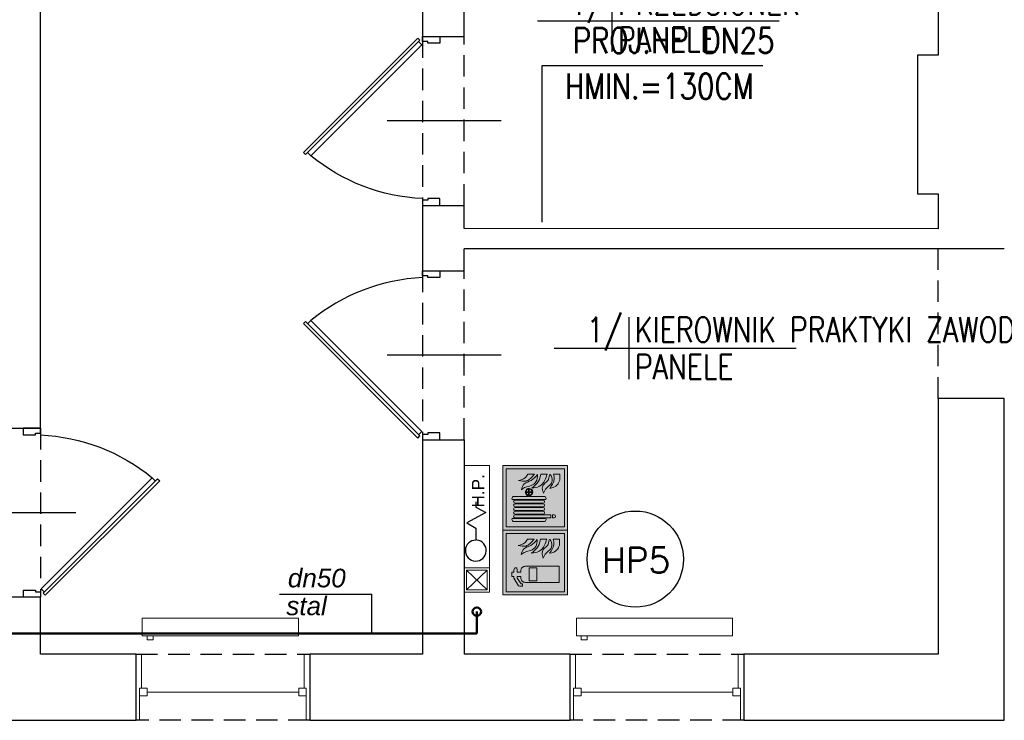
# Model space of a CAD drawing. Header units: millimetres. Extents: x 116 to 15750, y -6945 to 9999.
# Tile 146 of 150: x 6590 to 7172, y 8326 to 8741. Entities that reach past the tile are written whole.
import ezdxf
from ezdxf.enums import TextEntityAlignment as Align

# ---------------------------------------------------------------- set-up
doc = ezdxf.new("R2010")
doc.units = ezdxf.units.MM
doc.linetypes.add('DASHED', pattern=[19.05, 12.7, -6.35])
doc.linetypes.add('DASHED2', pattern=[0.375, 0.25, -0.125])
doc.layers.get('0').update_dxf_attribs({"color": 252})
doc.layers.add('1-EWAK2', color=252, linetype='Continuous', lineweight=0)
doc.layers.add('I-C.O', color=252, linetype='Continuous', lineweight=15)
for name, color, linetype in [('1-MEBLE', 252, 'Continuous'), ('1-OPIS', 252, 'Continuous'), ('1-OPIS-POM', 252, 'Continuous'), ('2-CZERWONY', 252, 'Continuous'), ('I-DRZWI', 252, 'Continuous'), ('I-NAD', 252, 'DASHED'), ('I-OKNA', 252, 'Continuous'), ('I-SCIANA', 252, 'Continuous'), ('IS opis woda', 7, 'DASHED2'), ('IS woda hydranty', 4, 'CIRC'), ('IS WODA opis', 2, 'Continuous'), ('TABELKA A3', 252, 'Continuous')]:
    doc.layers.add(name, color=color, linetype=linetype)
doc.styles.add('Action', font='arial.ttf')
doc.styles.add('GENERATED_STYLE_6', font='ariali.ttf')
doc.styles.add('ROMANS', font='romans.shx', dxfattribs={"width": 0.75})
doc.styles.get("Standard").update_dxf_attribs({"font": 'simplex.shx'})
doc.styles.add('TECH', font='simplex.shx')
doc.linetypes.add('CIRC', pattern='A,7,-1,["~",Standard,S=1,R=0,X=-0.3,Y=-0.6],-1', length=9)

# ---------------------------------------------------------------- blocks, each defined once
blk = doc.blocks.new('D90')
blk.add_line((32.6, 45), (-28.01, 45))
for points in [[(-9.17, 87.25), (-9.17, 90), (0.01, 90), (0.01, 86.33), (-6.42, 86.33), (-6.42, 87.25)], [(-72.56, 61.83), (-11.68, 0.94), (-10.61, 2.01), (-71.49, 62.91)], [(-9.18, 2.76), (-9.18, 0), (0, 0), (0, 3.67), (-6.43, 3.67), (-6.43, 2.76)]]:
    blk.add_lwpolyline(points, close=True)
blk.add_lwpolyline([(-11.26, 2.66), (-9.48, 4.45), (-68.56, 63.55), (-70.35, 61.76)])
blk.add_arc((-4.56, -14.51), 100.94, 92.6186, 129.3487)
blk = doc.blocks.new('OPIS-POM')
for p, q in [((0, 25), (0, -25)), ((-60, 0), (135, 0))]:
    blk.add_line(p, q)
at = {"style": 'ROMANS', "width": 0.8, "flags": 4}
blk.add_attdef('NR', text='', height=20, dxfattribs=at).set_placement((-5, 5), align=Align.RIGHT)
blk.add_attdef('NAZWA', (5, 5), '', height=20, dxfattribs=at)
blk.add_attdef('POW.', text='', height=20, dxfattribs=at).set_placement((-5, -5), align=Align.TOP_RIGHT)
blk.add_attdef('POSADZKA', text='', height=20, dxfattribs=at).set_placement((5, -5), align=Align.TOP_LEFT)
blk = doc.blocks.new('F001')
at = {"layer": '1-EWAK2'}
h = blk.add_hatch(color=256, dxfattribs=at)
h.paths.add_polyline_path([(0, 0), (-20, 0), (-20, -20), (0, -20)])
h.paths.add_polyline_path([(-1, -19), (-19, -19), (-19, -1), (-1, -1)], flags=16)
edge = h.paths.add_edge_path(flags=0)
edge.add_line((-2.75, -7.63), (-2.75, -9.65))
edge.add_spline(control_points=[(-2.75, -9.65), (-3.69, -8.87), (-5.28, -7.53), (-4.9, -5.54), (-4.75, -4.72)], knot_values=[0, 0, 0, 0, 3.34671, 5.693971, 5.693971, 5.693971, 5.693971], degree=3, periodic=0)
edge.add_spline(control_points=[(-4.75, -4.72), (-4.57, -5.46), (-4.26, -6.7), (-3.19, -7.36), (-2.75, -7.63)], knot_values=[0, 0, 0, 0, 2.168729, 3.6473, 3.6473, 3.6473, 3.6473], degree=3, periodic=0)
edge = h.paths.add_edge_path(flags=0)
edge.add_spline(control_points=[(-7.55, -5.63), (-6.87, -5.83), (-5.37, -6.28), (-4.91, -8.92), (-3.56, -10), (-2.84, -10.58)], knot_values=[0, 0, 0, 0, 1.982828, 4.37946, 7.072841, 7.072841, 7.072841, 7.072841], degree=3, periodic=0)
edge.add_spline(control_points=[(-2.84, -10.58), (-3.63, -10.54), (-5.11, -10.47), (-6.48, -8.7), (-6.54, -6.89), (-7.24, -6.02), (-7.55, -5.63)], knot_values=[0, 0, 0, 0, 2.275107, 4.228959, 6.036865, 7.501223, 7.501223, 7.501223, 7.501223], degree=3, periodic=0)
edge = h.paths.add_edge_path(flags=0)
edge.add_line((-2.75, -11.62), (-2.75, -13.55))
edge.add_spline(control_points=[(-2.75, -13.55), (-3.39, -13.37), (-4.84, -12.97), (-6.8, -11.34), (-6.97, -9.63), (-7.06, -8.79)], knot_values=[0, 0, 0, 0, 1.998113, 4.533827, 6.985336, 6.985336, 6.985336, 6.985336], degree=3, periodic=0)
edge.add_spline(control_points=[(-7.06, -8.79), (-6.41, -9.62), (-5.28, -11.08), (-3.5, -11.45), (-2.75, -11.62)], knot_values=[0, 0, 0, 0, 3.049151, 5.303344, 5.303344, 5.303344, 5.303344], degree=3, periodic=0)
edge = h.paths.add_edge_path(flags=0)
edge.add_spline(control_points=[(-8.62, -12.47), (-8.07, -12.71), (-6.95, -13.17), (-6.02, -14.8), (-4.49, -15.36), (-1.94, -14.31), (-4.67, -14.19), (-5.4, -12.81), (-6.99, -11.8), (-8.1, -12.26), (-8.61, -12.47)], knot_values=[0, 0, 0, 0, 1.77339, 3.562626, 5.197184, 6.78269, 8.441022, 9.870961, 11.707196, 13.307072, 13.307072, 13.307072, 13.307072], degree=3, periodic=0)
edge = h.paths.add_edge_path(flags=0)
edge.add_line((-2.75, -15.54), (-2.75, -17.45))
edge.add_line((-2.75, -17.45), (-4.6, -17.45))
edge.add_spline(control_points=[(-4.6, -17.45), (-5.14, -17.25), (-6.53, -16.76), (-6.91, -15.3), (-7.14, -14.42)], knot_values=[0, 0, 0, 0, 1.662854, 4.182871, 4.182871, 4.182871, 4.182871], degree=3, periodic=0)
edge.add_spline(control_points=[(-7.14, -14.42), (-6.29, -15.02), (-4.93, -15.98), (-3.34, -15.66), (-2.75, -15.54)], knot_values=[0, 0, 0, 0, 2.939188, 4.701286, 4.701286, 4.701286, 4.701286], degree=3, periodic=0)
h.paths.add_polyline_path([(-11.14, -6.94), (-11.14, -17.42), (-16.12, -17.42), (-16.12, -6.94, -0.414214), (-14.7, -5.51), (-14.35, -5.51), (-14.35, -4.41), (-14.78, -4.41), (-16.61, -5.65), (-16.61, -6.01), (-17.32, -6.01), (-17.32, -5.23), (-17.15, -4.85), (-14.78, -3.34), (-14.35, -3.34), (-14.35, -2.73), (-12.93, -2.73), (-12.93, -3.34), (-12.3, -3.34), (-11.59, -3.7), (-11.59, -4.27), (-12.3, -4.41), (-12.93, -4.41), (-12.93, -5.51), (-12.56, -5.51, -0.414214)], flags=0)
h.paths.add_polyline_path([(-11.65, -8.08), (-11.65, -10.48), (-15.65, -10.48), (-15.65, -8.08)], flags=0)
at = {"layer": '2-CZERWONY'}
h = blk.add_hatch(color=256, dxfattribs=at)
h.paths.add_polyline_path([(-19, -1), (-19, -19), (-1, -19), (-1, -1)])
edge = h.paths.add_edge_path(flags=16)
edge.add_spline(control_points=[(-4.75, -4.72), (-4.57, -5.46), (-4.26, -6.7), (-3.19, -7.36), (-2.75, -7.63)], knot_values=[0, 0, 0, 0, 2.168729, 3.6473, 3.6473, 3.6473, 3.6473], degree=3, periodic=0)
edge.add_line((-2.75, -7.63), (-2.75, -9.65))
edge.add_spline(control_points=[(-2.75, -9.65), (-3.69, -8.87), (-5.28, -7.53), (-4.9, -5.54), (-4.75, -4.72)], knot_values=[0, 0, 0, 0, 3.34671, 5.693971, 5.693971, 5.693971, 5.693971], degree=3, periodic=0)
edge = h.paths.add_edge_path(flags=16)
edge.add_spline(control_points=[(-7.55, -5.63), (-6.87, -5.83), (-5.37, -6.28), (-4.91, -8.92), (-3.56, -10), (-2.84, -10.58)], knot_values=[0, 0, 0, 0, 1.982828, 4.37946, 7.072841, 7.072841, 7.072841, 7.072841], degree=3, periodic=0)
edge.add_spline(control_points=[(-2.84, -10.58), (-3.63, -10.54), (-5.11, -10.47), (-6.48, -8.7), (-6.54, -6.89), (-7.24, -6.02), (-7.55, -5.63)], knot_values=[0, 0, 0, 0, 2.275107, 4.228959, 6.036865, 7.501223, 7.501223, 7.501223, 7.501223], degree=3, periodic=0)
edge = h.paths.add_edge_path(flags=16)
edge.add_spline(control_points=[(-7.06, -8.79), (-6.41, -9.62), (-5.28, -11.08), (-3.5, -11.45), (-2.75, -11.62)], knot_values=[0, 0, 0, 0, 3.049151, 5.303344, 5.303344, 5.303344, 5.303344], degree=3, periodic=0)
edge.add_line((-2.75, -11.62), (-2.75, -13.55))
edge.add_spline(control_points=[(-2.75, -13.55), (-3.39, -13.37), (-4.84, -12.97), (-6.8, -11.34), (-6.97, -9.63), (-7.06, -8.79)], knot_values=[0, 0, 0, 0, 1.998113, 4.533827, 6.985336, 6.985336, 6.985336, 6.985336], degree=3, periodic=0)
h.paths.add_polyline_path([(-11.59, -3.7), (-11.59, -4.27), (-12.3, -4.41), (-12.93, -4.41), (-12.93, -5.51), (-12.56, -5.51, -0.414214), (-11.14, -6.94), (-11.14, -17.42), (-16.12, -17.42), (-16.12, -6.94, -0.414214), (-14.7, -5.51), (-14.35, -5.51), (-14.35, -4.41), (-14.78, -4.41), (-16.61, -5.65), (-16.61, -6.01), (-17.32, -6.01), (-17.32, -5.23), (-17.15, -4.85), (-14.78, -3.34), (-14.35, -3.34), (-14.35, -2.73), (-12.93, -2.73), (-12.93, -3.34), (-12.3, -3.34)], flags=16)
h.paths.add_polyline_path([(-11.65, -8.08), (-11.65, -10.48), (-15.65, -10.48), (-15.65, -8.08)], flags=0)
edge = h.paths.add_edge_path(flags=16)
edge.add_spline(control_points=[(-8.62, -12.47), (-8.07, -12.71), (-6.95, -13.17), (-6.02, -14.8), (-4.49, -15.36), (-1.94, -14.31), (-4.67, -14.19), (-5.4, -12.81), (-6.99, -11.8), (-8.1, -12.26), (-8.61, -12.47)], knot_values=[0, 0, 0, 0, 1.77339, 3.562626, 5.197184, 6.78269, 8.441022, 9.870961, 11.707196, 13.307072, 13.307072, 13.307072, 13.307072], degree=3, periodic=0)
edge = h.paths.add_edge_path(flags=16)
edge.add_spline(control_points=[(-7.14, -14.42), (-6.29, -15.02), (-4.93, -15.98), (-3.34, -15.66), (-2.75, -15.54)], knot_values=[0, 0, 0, 0, 2.939188, 4.701286, 4.701286, 4.701286, 4.701286], degree=3, periodic=0)
edge.add_line((-2.75, -15.54), (-2.75, -17.45))
edge.add_line((-2.75, -17.45), (-4.6, -17.45))
edge.add_spline(control_points=[(-4.6, -17.45), (-5.14, -17.25), (-6.53, -16.76), (-6.91, -15.3), (-7.14, -14.42)], knot_values=[0, 0, 0, 0, 1.662854, 4.182871, 4.182871, 4.182871, 4.182871], degree=3, periodic=0)
at = {"layer": '1-EWAK2'}
for points in [[(-20, 0), (-20, -20), (0, -20), (0, 0), (-20, 0)], [(-15.65, -8.08), (-11.65, -8.08), (-11.65, -10.48), (-15.65, -10.48), (-15.65, -8.08)], [(-2.75, -7.63), (-2.75, -9.65)], [(-2.75, -11.62), (-2.75, -13.55)], [(-2.75, -15.54), (-2.75, -17.45), (-4.6, -17.45)]]:
    blk.add_lwpolyline(points, dxfattribs=at)
blk.add_lwpolyline([(-19, -1), (-19, -19), (-1, -19), (-1, -1)], close=True, dxfattribs=at)
blk.add_lwpolyline([(-12.93, -5.51), (-12.93, -4.41), (-12.3, -4.41), (-11.59, -4.27), (-11.59, -3.7), (-12.3, -3.34), (-12.93, -3.34), (-12.93, -2.73), (-14.35, -2.73), (-14.35, -3.34), (-14.78, -3.34), (-17.15, -4.85), (-17.32, -5.23), (-17.32, -6.01), (-16.61, -6.01), (-16.61, -5.65), (-14.78, -4.41), (-14.35, -4.41), (-14.35, -5.51), (-14.7, -5.51, 0.414214), (-16.12, -6.94), (-16.12, -17.42), (-11.14, -17.42), (-11.14, -6.94, 0.414214), (-12.56, -5.51), (-12.93, -5.51)], format="xyb", dxfattribs=at)
for points in [[(-7.55, -5.63), (-5.76, -6.48), (-4.7, -8.63), (-2.84, -10.58)], [(-7.55, -5.63), (-6.74, -6.85), (-6.29, -8.6), (-5.07, -10.13), (-2.84, -10.58)], [(-4.75, -4.72), (-4.88, -7.07), (-2.75, -9.65)], [(-4.75, -4.72), (-3.93, -6.73), (-2.75, -7.63)], [(-7.06, -8.79), (-4.9, -10.94), (-2.75, -11.62)], [(-7.06, -8.79), (-6.51, -11.18), (-4.63, -12.89), (-2.75, -13.55)], [(-8.61, -12.47), (-7.06, -12.09), (-5.45, -12.97), (-4.42, -13.96), (-2.84, -14.47), (-4.3, -15.09), (-5.87, -14.66), (-7.07, -13.33), (-8.62, -12.47)], [(-4.6, -17.45), (-6.09, -16.71), (-7.14, -14.42)], [(-2.75, -15.54), (-4.5, -15.72), (-7.14, -14.42)]]:
    blk.add_spline(points, degree=3, dxfattribs=at)
blk = doc.blocks.new('F002')
at = {"layer": '1-EWAK2'}
blk.add_hatch(color=256, dxfattribs=at).paths.add_polyline_path([(-19, 0), (-19, -1), (-1, -1), (-1, -19), (-19, -19), (-19, 0), (-20, 0), (-20, -20), (0, -20), (0, 0)])
h = blk.add_hatch(color=256, dxfattribs=at)
h.paths.add_polyline_path([(-17.33, -13.05, 0.218639), (-16.38, -13.3), (-16.38, -2.85, 0.335911), (-17.33, -3.14)])
h.paths.add_polyline_path([(-15.24, -3.79, 1), (-16.2, -3.79), (-16.2, -14.77), (-15.24, -14.77)])
h.paths.add_polyline_path([(-16.2, -15.82, 0.998763), (-15.24, -15.82), (-15.24, -15.34), (-16.2, -15.34)])
h.paths.add_polyline_path([(-15.06, -12.36, 1), (-14.1, -12.36), (-14.1, -3.79, 1), (-15.06, -3.79)])
h.paths.add_polyline_path([(-12.96, -3.79, 1), (-13.92, -3.79), (-13.92, -12.36, 1), (-12.96, -12.36)])
h.paths.add_polyline_path([(-11.82, -3.79, 1), (-12.78, -3.79), (-12.78, -12.36, 1), (-11.82, -12.36)])
h.paths.add_polyline_path([(-11.63, -12.36, 1), (-10.68, -12.36), (-10.68, -3.79, 1), (-11.63, -3.79)])
h.paths.add_polyline_path([(-10.5, -13.3, 0.218639), (-9.55, -13.05), (-9.55, -8.13), (-9.37, -8.13, 23.182717), (-9.36, -7.93, -0.000004), (-9.36, -7.93), (-9.55, -7.93), (-9.55, -3.14, 0.335911), (-10.5, -2.85)])
h.paths.add_polyline_path([(-9.17, -8.13), (-8.31, -8.13), (-8.31, -9.03, -0.36689)], flags=16)
h.paths.add_polyline_path([(-8.31, -7.12, 0.342037), (-9.16, -7.93), (-8.31, -7.93)], flags=16)
h.paths.add_polyline_path([(-8.11, -9.03, 0.36689), (-7.25, -8.13), (-8.11, -8.13)], flags=16)
h.paths.add_polyline_path([(-8.11, -7.93), (-8.11, -7.12, -0.342037), (-7.26, -7.93)], flags=16)
edge = h.paths.add_edge_path()
edge.add_spline(control_points=[(-2.68, -7.72), (-3.11, -7.46), (-4.18, -6.8), (-4.49, -5.56), (-4.67, -4.82)], knot_values=[0, 0, 0, 0, 1.478572, 3.6473, 3.6473, 3.6473, 3.6473], degree=3, periodic=0)
edge.add_spline(control_points=[(-4.67, -4.82), (-4.83, -5.64), (-5.2, -7.62), (-3.61, -8.96), (-2.68, -9.75)], knot_values=[0, 0, 0, 0, 2.347261, 5.693971, 5.693971, 5.693971, 5.693971], degree=3, periodic=0)
edge.add_line((-2.68, -9.75), (-2.68, -7.72))
edge = h.paths.add_edge_path()
edge.add_spline(control_points=[(-2.76, -10.67), (-3.48, -10.1), (-4.83, -9.01), (-5.29, -6.37), (-6.8, -5.93), (-7.48, -5.73)], knot_values=[0, 0, 0, 0, 2.69338, 5.090013, 7.072841, 7.072841, 7.072841, 7.072841], degree=3, periodic=0)
edge.add_spline(control_points=[(-7.48, -5.73), (-7.16, -6.11), (-6.46, -6.98), (-6.4, -8.79), (-5.03, -10.57), (-3.56, -10.64), (-2.76, -10.67)], knot_values=[0, 0, 0, 0, 1.464358, 3.272264, 5.226116, 7.501223, 7.501223, 7.501223, 7.501223], degree=3, periodic=0)
edge = h.paths.add_edge_path()
edge.add_spline(control_points=[(-6.99, -8.89), (-6.9, -9.73), (-6.72, -11.43), (-4.76, -13.06), (-3.31, -13.47), (-2.67, -13.65)], knot_values=[0, 0, 0, 0, 2.451509, 4.987223, 6.985336, 6.985336, 6.985336, 6.985336], degree=3, periodic=0)
edge.add_line((-2.67, -13.65), (-2.67, -11.71))
edge.add_spline(control_points=[(-2.67, -11.71), (-3.43, -11.55), (-5.21, -11.17), (-6.34, -9.72), (-6.99, -8.89)], knot_values=[0, 0, 0, 0, 2.254193, 5.303344, 5.303344, 5.303344, 5.303344], degree=3, periodic=0)
edge = h.paths.add_edge_path()
edge.add_spline(control_points=[(-8.55, -12.57), (-7.99, -12.8), (-6.87, -13.27), (-5.94, -14.89), (-4.42, -15.46), (-1.87, -14.4), (-4.59, -14.28), (-5.32, -12.9), (-6.91, -11.9), (-8.02, -12.36), (-8.54, -12.57)], knot_values=[0, 0, 0, 0, 1.77339, 3.562626, 5.197184, 6.78269, 8.441022, 9.870961, 11.707196, 13.307072, 13.307072, 13.307072, 13.307072], degree=3, periodic=0)
edge = h.paths.add_edge_path()
edge.add_spline(control_points=[(-7.06, -14.51), (-6.83, -15.39), (-6.45, -16.86), (-5.07, -17.35), (-4.52, -17.54)], knot_values=[0, 0, 0, 0, 2.520017, 4.182871, 4.182871, 4.182871, 4.182871], degree=3, periodic=0)
edge.add_line((-4.52, -17.54), (-2.67, -17.54))
edge.add_line((-2.67, -17.54), (-2.67, -15.64))
edge.add_spline(control_points=[(-2.67, -15.64), (-3.27, -15.76), (-4.86, -16.07), (-6.21, -15.11), (-7.06, -14.51)], knot_values=[0, 0, 0, 0, 1.762098, 4.701286, 4.701286, 4.701286, 4.701286], degree=3, periodic=0)
at = {"layer": '2-CZERWONY'}
h = blk.add_hatch(color=256, dxfattribs=at)
h.paths.add_polyline_path([(-19, -1), (-19, -19), (-1, -19), (-1, -1)])
edge = h.paths.add_edge_path(flags=16)
edge.add_spline(control_points=[(-4.67, -4.82), (-4.49, -5.56), (-4.18, -6.8), (-3.11, -7.46), (-2.68, -7.72)], knot_values=[0, 0, 0, 0, 2.168729, 3.6473, 3.6473, 3.6473, 3.6473], degree=3, periodic=0)
edge.add_line((-2.68, -7.72), (-2.68, -9.75))
edge.add_spline(control_points=[(-2.68, -9.75), (-3.61, -8.96), (-5.2, -7.62), (-4.83, -5.64), (-4.67, -4.82)], knot_values=[0, 0, 0, 0, 3.34671, 5.693971, 5.693971, 5.693971, 5.693971], degree=3, periodic=0)
edge = h.paths.add_edge_path(flags=16)
edge.add_spline(control_points=[(-7.48, -5.73), (-6.8, -5.93), (-5.29, -6.37), (-4.83, -9.01), (-3.48, -10.1), (-2.76, -10.67)], knot_values=[0, 0, 0, 0, 1.982828, 4.37946, 7.072841, 7.072841, 7.072841, 7.072841], degree=3, periodic=0)
edge.add_spline(control_points=[(-2.76, -10.67), (-3.56, -10.64), (-5.03, -10.57), (-6.4, -8.79), (-6.46, -6.98), (-7.16, -6.11), (-7.48, -5.73)], knot_values=[0, 0, 0, 0, 2.275107, 4.228959, 6.036865, 7.501223, 7.501223, 7.501223, 7.501223], degree=3, periodic=0)
h.paths.add_polyline_path([(-9.55, -7.93), (-9.36, -7.93, -23.180591), (-9.37, -8.13), (-9.55, -8.13), (-9.55, -13.05, -0.218639), (-10.5, -13.3), (-10.5, -2.85, -0.335911), (-9.55, -3.14)], flags=16)
h.paths.add_polyline_path([(-7.26, -7.93), (-8.11, -7.93), (-8.11, -7.12, -0.342037)], flags=0)
h.paths.add_polyline_path([(-8.31, -7.12, 0.342037), (-9.16, -7.93), (-8.31, -7.93)], flags=0)
h.paths.add_polyline_path([(-8.11, -9.03, 0.36689), (-7.25, -8.13), (-8.11, -8.13)], flags=0)
h.paths.add_polyline_path([(-10.68, -3.79), (-10.68, -12.36, -1), (-11.63, -12.36), (-11.63, -3.79, -1)], flags=16)
h.paths.add_polyline_path([(-8.31, -8.13), (-8.31, -9.03, -0.36689), (-9.17, -8.13)], flags=0)
edge = h.paths.add_edge_path(flags=16)
edge.add_spline(control_points=[(-6.99, -8.89), (-6.34, -9.72), (-5.21, -11.17), (-3.43, -11.55), (-2.67, -11.71)], knot_values=[0, 0, 0, 0, 3.049151, 5.303344, 5.303344, 5.303344, 5.303344], degree=3, periodic=0)
edge.add_line((-2.67, -11.71), (-2.67, -13.65))
edge.add_spline(control_points=[(-2.67, -13.65), (-3.31, -13.47), (-4.76, -13.06), (-6.72, -11.43), (-6.9, -9.73), (-6.99, -8.89)], knot_values=[0, 0, 0, 0, 1.998113, 4.533827, 6.985336, 6.985336, 6.985336, 6.985336], degree=3, periodic=0)
h.paths.add_polyline_path([(-11.82, -3.79), (-11.82, -12.36, -1), (-12.78, -12.36), (-12.78, -3.79, -1)], flags=16)
h.paths.add_polyline_path([(-12.96, -3.79), (-12.96, -12.36, -1), (-13.92, -12.36), (-13.92, -3.79, -1)], flags=16)
h.paths.add_polyline_path([(-14.1, -3.79), (-14.1, -12.36, -1), (-15.06, -12.36), (-15.06, -3.79, -1)], flags=16)
edge = h.paths.add_edge_path(flags=16)
edge.add_spline(control_points=[(-8.55, -12.57), (-7.99, -12.8), (-6.87, -13.27), (-5.94, -14.89), (-4.42, -15.46), (-1.87, -14.4), (-4.59, -14.28), (-5.32, -12.9), (-6.91, -11.9), (-8.02, -12.36), (-8.54, -12.57)], knot_values=[0, 0, 0, 0, 1.77339, 3.562626, 5.197184, 6.78269, 8.441022, 9.870961, 11.707196, 13.307072, 13.307072, 13.307072, 13.307072], degree=3, periodic=0)
h.paths.add_polyline_path([(-15.24, -3.79), (-15.24, -14.77), (-16.2, -14.77), (-16.2, -3.79, -1)], flags=16)
h.paths.add_polyline_path([(-16.38, -13.3, -0.218639), (-17.33, -13.05), (-17.33, -3.14, -0.335911), (-16.38, -2.85)], flags=16)
edge = h.paths.add_edge_path(flags=16)
edge.add_spline(control_points=[(-7.06, -14.51), (-6.21, -15.11), (-4.86, -16.07), (-3.27, -15.76), (-2.67, -15.64)], knot_values=[0, 0, 0, 0, 2.939188, 4.701286, 4.701286, 4.701286, 4.701286], degree=3, periodic=0)
edge.add_line((-2.67, -15.64), (-2.67, -17.54))
edge.add_line((-2.67, -17.54), (-4.52, -17.54))
edge.add_spline(control_points=[(-4.52, -17.54), (-5.07, -17.35), (-6.45, -16.86), (-6.83, -15.39), (-7.06, -14.51)], knot_values=[0, 0, 0, 0, 1.662854, 4.182871, 4.182871, 4.182871, 4.182871], degree=3, periodic=0)
h.paths.add_polyline_path([(-15.24, -15.34), (-15.24, -15.82, -1.001238), (-16.2, -15.82), (-16.2, -15.34)], flags=16)
at = {"layer": '1-EWAK2'}
for points in [[(-20, 0), (0, 0), (0, -20), (-20, -20), (-20, 0)], [(-15.24, -3.79), (-15.24, -14.77), (-16.2, -14.77), (-16.2, -3.79)], [(-15.06, -12.36), (-15.06, -3.79)], [(-14.1, -3.79), (-14.1, -12.36)], [(-13.92, -12.36), (-13.92, -3.79)], [(-12.96, -3.79), (-12.96, -12.36)], [(-12.78, -12.36), (-12.78, -3.79)], [(-11.82, -3.79), (-11.82, -12.36)], [(-11.63, -12.36), (-11.63, -3.79)], [(-10.68, -3.79), (-10.68, -12.36)], [(-9.55, -3.14), (-9.55, -7.93)], [(-9.55, -7.93), (-9.36, -7.93)], [(-9.55, -8.13), (-9.37, -8.13)], [(-9.17, -8.13), (-8.31, -8.13)], [(-9.16, -7.93), (-8.31, -7.93)], [(-8.31, -7.12), (-8.31, -7.93)], [(-8.31, -8.13), (-8.31, -9.03)], [(-8.11, -7.12), (-8.11, -7.93)], [(-8.11, -7.93), (-7.26, -7.93)], [(-8.11, -8.13), (-8.11, -9.03)], [(-8.11, -8.13), (-7.25, -8.13)], [(-2.68, -7.72), (-2.68, -9.75)], [(-2.67, -11.71), (-2.67, -13.65)], [(-15.24, -15.82), (-15.24, -15.34), (-16.2, -15.34), (-16.2, -15.82)], [(-2.67, -15.64), (-2.67, -17.54), (-4.52, -17.54)]]:
    blk.add_lwpolyline(points, dxfattribs=at)
blk.add_lwpolyline([(-19, -1), (-1, -1), (-1, -19), (-19, -19)], close=True, dxfattribs=at)
for points in [[(-17.33, -3.14), (-17.33, -13.05, 0.218639), (-16.38, -13.3), (-16.38, -2.85, 0.335911), (-17.33, -3.14, -1.468283)], [(-9.55, -8.13), (-9.55, -13.05, -0.218639), (-10.5, -13.3), (-10.5, -2.85, -0.335911), (-9.55, -3.14)]]:
    blk.add_lwpolyline(points, format="xyb", dxfattribs=at)
for centre, radius, start, end in [((-15.72, -3.79), 0.478, 0, 180), ((-14.58, -3.79), 0.478, 0, 180), ((-13.44, -3.79), 0.478, 0, 180), ((-12.3, -3.79), 0.478, 0, 180), ((-11.16, -3.79), 0.478, 0, 180), ((-8.21, -8.08), 1.16, 182.8497, 172.969), ((-8.21, -8.08), 0.962, 183.4428, 264.0331), ((-8.21, -8.08), 0.962, 95.9669, 171.4973), ((-8.21, -8.08), 0.962, 8.5027, 84.0331), ((-8.21, -8.08), 0.962, 275.9669, 356.5572), ((-14.58, -12.36), 0.478, 180, 0), ((-13.44, -12.36), 0.478, 180, 0), ((-12.3, -12.36), 0.478, 180, 0), ((-11.16, -12.36), 0.478, 180, 0), ((-15.72, -15.82), 0.479, 180.0709, 359.9291)]:
    blk.add_arc(centre, radius, start, end, dxfattribs=at)
for points in [[(-7.48, -5.73), (-5.68, -6.57), (-4.62, -8.72), (-2.76, -10.67)], [(-7.48, -5.73), (-6.67, -6.95), (-6.22, -8.7), (-4.99, -10.22), (-2.76, -10.67)], [(-4.67, -4.82), (-4.8, -7.16), (-2.68, -9.75)], [(-4.67, -4.82), (-3.85, -6.83), (-2.68, -7.72)], [(-6.99, -8.89), (-4.82, -11.03), (-2.67, -11.71)], [(-6.99, -8.89), (-6.43, -11.27), (-4.56, -12.98), (-2.67, -13.65)], [(-8.54, -12.57), (-6.98, -12.18), (-5.37, -13.06), (-4.34, -14.05), (-2.76, -14.57), (-4.22, -15.19), (-5.8, -14.76), (-7, -13.43), (-8.55, -12.57)], [(-4.52, -17.54), (-6.01, -16.8), (-7.06, -14.51)], [(-2.67, -15.64), (-4.43, -15.81), (-7.06, -14.51)]]:
    blk.add_spline(points, degree=3, dxfattribs=at)
blk = doc.blocks.new('hydrant 15x75')
at = {"linetype": 'Continuous', "lineweight": 15}
blk.add_line((-1.45, -73.55), (-13.55, -61.94), dxfattribs=at)
for points in [[(-15, -75), (-15, 0), (0, 0), (0, -75)], [(-15, -75), (-15, -60.48), (0, -60.48), (0, -75)], [(-13.55, -73.55), (-13.55, -61.94), (-1.45, -61.94), (-1.45, -73.55)]]:
    blk.add_lwpolyline(points, close=True, dxfattribs=at)
at = {"linetype": 'Continuous', "lineweight": 25}
blk.add_lwpolyline([(-8.1, -21.54), (-8.1, -24.64), (-2.26, -27.73), (-13.46, -33.92), (-8.1, -37.01), (-8.1, -44.14)], dxfattribs=at)
at = {"linetype": 'Continuous', "lineweight": 15}
blk.add_lwpolyline([(-13.55, -73.55), (-1.45, -61.94)], dxfattribs=at)
at = {"linetype": 'Continuous', "lineweight": 25}
blk.add_ellipse((-8.1, -50.32), major_axis=(-4.37, -4.37), ratio=1, start_param=3.926991, end_param=10.12291, dxfattribs=at)
at = {"linetype": 'Continuous', "lineweight": 25, "insert": (-6.78, -14.98), "char_height": 7.258, "attachment_point": 5, "rotation": 90, "style": 'Action'}
blk.add_mtext('H.P.', dxfattribs=at)

msp = doc.modelspace()

# ---------------------------------------------------------------- linework, layer by layer
at = {"layer": '1-OPIS'}
msp.add_lwpolyline([(7029.24, 8713.46), (6898.54, 8713.46), (6898.54, 8621.03)], dxfattribs=at)
at = {"layer": 'I-C.O'}
for points in [[(6662.31, 8386.7), (6754.7, 8386.7), (6754.7, 8376.16)], [(6662.31, 8386.7), (6662.31, 8376.16)], [(6919.05, 8386.7), (7011.44, 8386.7), (7011.44, 8376.16)], [(6919.05, 8386.7), (6919.05, 8376.16)], [(6662.31, 8376.16), (6754.7, 8376.16)], [(6665.11, 8376.16), (6665.11, 8373.8), (6668.76, 8373.8)], [(6668.76, 8376.16), (6668.76, 8373.8)], [(6919.05, 8376.16), (7011.44, 8376.16)], [(6921.85, 8376.16), (6921.85, 8373.8), (6925.5, 8373.8)], [(6925.5, 8376.16), (6925.5, 8373.8)]]:
    msp.add_lwpolyline(points, dxfattribs=at)
at = {"layer": 'I-NAD'}
for points in [[(6828.04, 8730.83), (6828.06, 8630.83)], [(6852.68, 8630.83), (6852.69, 8730.83)], [(7133.09, 8516.63), (7133.1, 8605.09)], [(6828.04, 8592.22), (6828.06, 8492.22)], [(6852.68, 8492.23), (6852.69, 8592.22)], [(6602.2, 8499.17), (6602.18, 8399.17)], [(6658.65, 8365.3), (6761.37, 8365.3)], [(6915.39, 8365.3), (7018.11, 8365.3)], [(6761.37, 8326.25), (6658.65, 8326.25)], [(7018.11, 8326.25), (6915.39, 8326.25)]]:
    msp.add_lwpolyline(points, dxfattribs=at)
at = {"layer": 'I-OKNA', "lineweight": 0}
for points in [[(6658.65, 8365.3), (6661.88, 8365.3)], [(6661.88, 8345.18), (6661.88, 8365.3)], [(6758.04, 8345.18), (6758.04, 8365.3)], [(6761.37, 8365.3), (6758.04, 8365.3)], [(6915.39, 8365.3), (6918.62, 8365.3)], [(6918.62, 8345.18), (6918.62, 8365.3)], [(7014.78, 8345.18), (7014.78, 8365.3)], [(7018.11, 8365.3), (7014.78, 8365.3)], [(6665.11, 8345.18), (6660.59, 8345.18)], [(6660.59, 8326.25), (6660.59, 8345.18)], [(6665.11, 8340.67), (6665.11, 8345.18)], [(6754.81, 8340.67), (6754.81, 8345.18)], [(6759.33, 8326.25), (6759.33, 8345.18), (6754.81, 8345.18)], [(6921.85, 8345.18), (6917.33, 8345.18)], [(6917.33, 8326.25), (6917.33, 8345.18)], [(6921.85, 8340.67), (6921.85, 8345.18)], [(7011.55, 8340.67), (7011.55, 8345.18)], [(7016.07, 8326.25), (7016.07, 8345.18), (7011.55, 8345.18)], [(6660.59, 8340.67), (6665.11, 8340.67)], [(6754.81, 8342.93), (6665.11, 8342.93)], [(6759.33, 8340.67), (6754.81, 8340.67)], [(6917.33, 8340.67), (6921.85, 8340.67)], [(7011.55, 8342.93), (6921.85, 8342.93)], [(7016.07, 8340.67), (7011.55, 8340.67)], [(6658.76, 8326.25), (6660.59, 8326.25)], [(6761.37, 8326.25), (6759.33, 8326.25)], [(6915.5, 8326.25), (6917.33, 8326.25)], [(7018.11, 8326.25), (7016.07, 8326.25)]]:
    msp.add_lwpolyline(points, dxfattribs=at)
at = {"layer": 'I-SCIANA', "linetype": 'Continuous', "lineweight": 25}
for points in [[(6602.18, 8499.17), (6602.18, 9217.7)], [(6828.06, 9217.7), (6828.06, 8730.83)], [(6852.69, 8730.83), (6852.69, 8878.78)], [(7133.09, 8767.63), (7133.09, 8719.81)], [(6828.04, 8730.83), (6852.69, 8730.83)], [(7133.09, 8719.81), (7120.72, 8719.81), (7120.72, 8637.63), (7133.09, 8637.63)], [(7133.09, 8637.63), (7133.09, 8617.09)], [(6828.03, 8630.83), (6852.68, 8630.83)], [(6828.06, 8630.83), (6828.06, 8592.22)], [(6852.69, 8617.12), (6852.69, 8630.83)], [(7133.09, 8617.09), (6852.68, 8617.12)], [(7172.13, 8605.09), (6852.68, 8605.12)], [(6852.69, 8592.22), (6852.69, 8605.12)], [(6828.04, 8592.22), (6852.69, 8592.22)], [(6602.2, 8499.17), (6602.2, 8536.92)], [(6577.45, 8529.65), (6577.45, 8499.17), (6602.18, 8499.17)], [(7172.13, 8326.25), (7172.13, 8516.63), (7133.09, 8516.63), (7133.09, 8365.3)], [(6828.03, 8492.22), (6852.68, 8492.22)], [(6828.06, 8492.22), (6828.06, 8365.3)], [(6852.68, 8492.22), (6852.68, 8365.3)], [(6602.18, 8365.3), (6602.18, 8399.18), (6577.45, 8399.18), (6577.45, 8365.3)], [(6577.45, 8365.3), (6516.89, 8365.3), (6516.89, 8326.25), (6658.65, 8326.25), (6658.65, 8365.3)], [(6658.65, 8365.3), (6602.18, 8365.3)], [(6828.06, 8365.3), (6761.37, 8365.3), (6761.37, 8326.25), (6915.39, 8326.25), (6915.39, 8365.3), (6852.68, 8365.3)], [(6852.68, 8365.3), (6852.69, 8365.3)], [(7133.09, 8365.3), (7018.11, 8365.3), (7018.11, 8326.25), (7172.13, 8326.25)]]:
    msp.add_lwpolyline(points, dxfattribs=at)
at = {"layer": 'IS opis woda'}
for p in [(6743.41, 8400.97), (6798.01, 8377.67)]:
    msp.add_line(p, (6798.01, 8400.97), dxfattribs=at)
at = {"layer": 'IS woda hydranty', "lineweight": 50, "ltscale": 10}
for q in [(6860.18, 8390.53), (4388.74, 8377.67)]:
    msp.add_line((6860.18, 8377.67), q, dxfattribs=at)
msp.add_circle((6860.18, 8390.53), 2.5, dxfattribs=at)
at = {"layer": 'IS WODA opis'}
msp.add_circle((6953.93, 8421.61), 28.46, dxfattribs=at)

# ---------------------------------------------------------------- block references
at = {"layer": '1-MEBLE'}
msp.add_blockref('hydrant 15x75', (6867.68, 8476.98), dxfattribs=at)
at = {"layer": '1-OPIS-POM', "xscale": 0.7338239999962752, "yscale": 0.7338239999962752, "zscale": 0.7338240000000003}
for p, values in [((6940, 8740), {'NR': '1/', 'NAZWA': 'PRZEDSIONEK', 'POSADZKA': 'PANELE'}), ((6950, 8546.35), {'NR': '1/', 'NAZWA': 'KIEROWNIK PRAKTYKI ZAWODU', 'POSADZKA': 'PANELE '})]:
    msp.add_blockref('OPIS-POM', p, dxfattribs=at).add_auto_attribs(values)
at = {"layer": 'I-DRZWI', "xscale": -1.111111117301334, "yscale": 1.111111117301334, "zscale": 1.111111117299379, "rotation": 180}
msp.add_blockref('D90', (6838.26, 8730.83), dxfattribs=at)
at = {"layer": 'I-DRZWI', "zscale": 1.111111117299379}
for p, xscale, yscale in [((6838.26, 8492.22), 1.111111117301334, 1.111111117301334), ((6591.98, 8399.17), -1.111111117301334, 1.111111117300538)]:
    msp.add_blockref('D90', p, dxfattribs=dict(at, xscale=xscale, yscale=yscale))
at = {"layer": 'TABELKA A3', "xscale": 1.913625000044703, "yscale": 1.913624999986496, "zscale": 1.913625, "rotation": 90}
for name, p in [('F002', (6875.6, 8476.98)), ('F001', (6875.6, 8438.71))]:
    msp.add_blockref(name, p, dxfattribs=at)

# ---------------------------------------------------------------- texts
at = {"layer": '1-OPIS', "style": 'ROMANS', "width": 0.8}
for s, p in [('PROJ.HP DN25', (7036.19, 8720.91)), ('HMIN.=130CM', (7023.84, 8693.82))]:
    msp.add_text(s, height=15, dxfattribs=at).set_placement(p, align=Align.RIGHT)
at = {"layer": 'IS opis woda', "style": 'GENERATED_STYLE_6'}
for s, p in [('dn50', (6748.45, 8404.92)), ('stal', (6747.52, 8388.44))]:
    msp.add_text(s, height=11, dxfattribs=at).set_placement(p)
at = {"layer": 'IS WODA opis', "style": 'TECH'}
msp.add_text('HP5', height=15, dxfattribs=at).set_placement((6934.07, 8413.47))

doc.saveas('drawing.dxf')
